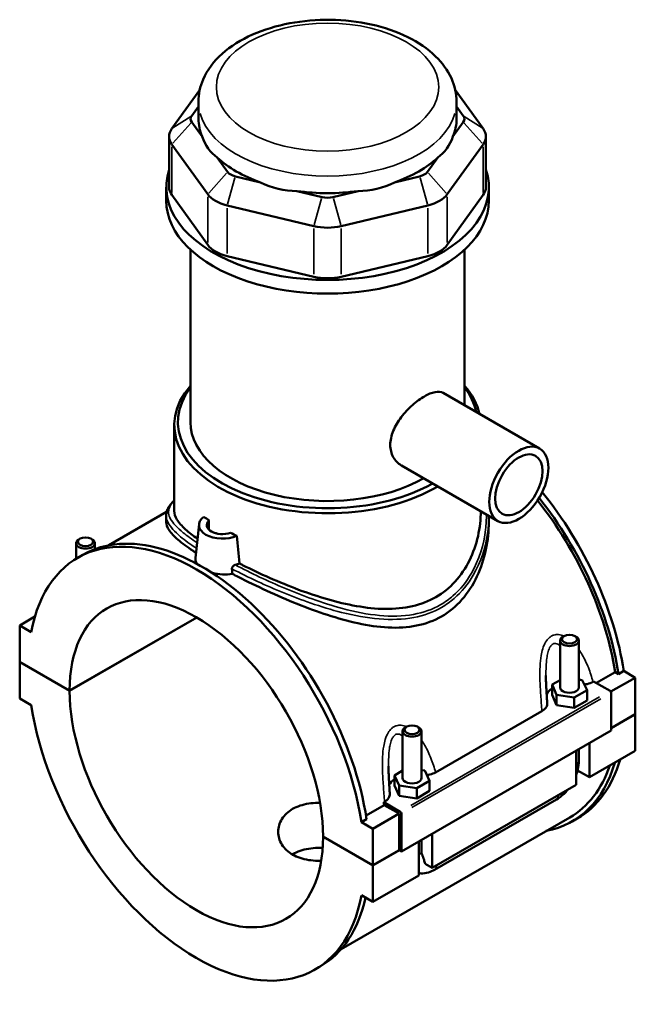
# Model space of a CAD drawing. Header units: inches. Extents: x 0.1 to 46.9, y -0.2 to 47.
# Tile 8 of 8: x 39.2 to 46.9, y 34.7 to 47. Entities that reach past the tile are written whole.
import ezdxf

# ---------------------------------------------------------------- set-up
doc = ezdxf.new("R2010")
doc.units = ezdxf.units.IN
doc.header["$MEASUREMENT"] = 0
doc.layers.add('Visible (ANSI)', color=7, linetype='Continuous', lineweight=50)
doc.layers.add('Visible Narrow (ANSI)', color=7, linetype='Continuous', lineweight=35)

msp = doc.modelspace()

# ---------------------------------------------------------------- linework, layer by layer
at = {"layer": 'Visible (ANSI)'}
for p, q in [((41.473, 46.169), (41.123, 45.683)), ((45.024, 45.683), (44.674, 46.169)), ((41.372, 45.844), (41.456, 45.961)), ((41.456, 45.805), (41.456, 46.02)), ((44.691, 45.805), (44.691, 46.02)), ((44.691, 45.961), (44.775, 45.844)), ((41.502, 45.584), (41.372, 45.765)), ((44.775, 45.765), (44.645, 45.584)), ((41.089, 45.584), (41.089, 44.95)), ((45.058, 45.584), (45.058, 44.95)), ((41.123, 45.485), (41.573, 44.86)), ((44.574, 44.86), (45.024, 45.485)), ((41.822, 45.14), (41.692, 45.321)), ((44.455, 45.321), (44.325, 45.14)), ((42.233, 45.009), (41.919, 45.084)), ((44.228, 45.084), (43.914, 45.009)), ((41.052, 44.779), (41.052, 44.95)), ((45.095, 44.779), (45.095, 44.95)), ((41.573, 44.226), (41.123, 44.851)), ((43.005, 44.825), (42.691, 44.9)), ((43.456, 44.9), (43.142, 44.825)), ((45.024, 44.851), (44.574, 44.226)), ((41.816, 44.72), (42.902, 44.461)), ((43.245, 44.461), (44.331, 44.72)), ((41.355, 42.004), (41.355, 44.166)), ((42.902, 43.827), (41.816, 44.086)), ((44.331, 44.086), (43.245, 43.827)), ((44.792, 42.213), (44.792, 44.166)), ((44.521, 42.369), (45.732, 41.672)), ((41.153, 40.89), (41.153, 41.967)), ((43.999, 41.461), (45.209, 40.764)), ((41.058, 40.878), (40.332, 40.46)), ((41.052, 40.832), (41.052, 40.751)), ((41.588, 40.657), (41.588, 40.77)), ((45.095, 40.83), (45.095, 40.751)), ((41.464, 40.724), (41.418, 40.302)), ((41.68, 40.613), (41.68, 40.609)), ((39.923, 40.291), (39.923, 40.486)), ((39.974, 40.543), (39.957, 40.534)), ((40.108, 40.543), (40.125, 40.534)), ((40.159, 40.412), (40.159, 40.486)), ((39.943, 40.303), (40.009, 40.341)), ((39.216, 39.456), (39.407, 39.566)), ((39.841, 38.638), (41.434, 39.556)), ((41.437, 39.554), (39.841, 38.635)), ((39.361, 39.372), (39.216, 39.456)), ((39.216, 39.456), (39.216, 38.998)), ((45.988, 38.679), (45.988, 39.265)), ((46.039, 39.323), (46.022, 39.313)), ((46.173, 39.323), (46.19, 39.313)), ((46.224, 38.679), (46.224, 39.265)), ((39.216, 38.998), (39.841, 38.638)), ((39.216, 38.995), (39.219, 38.997)), ((39.216, 38.995), (39.216, 38.538)), ((39.841, 38.635), (39.216, 38.995)), ((46.786, 38.884), (46.72, 38.846)), ((46.786, 38.884), (46.931, 38.8)), ((45.988, 38.771), (45.887, 38.713)), ((46.267, 38.771), (46.224, 38.778)), ((46.326, 38.645), (46.267, 38.771)), ((46.443, 38.735), (46.678, 38.87)), ((46.626, 38.625), (46.931, 38.8)), ((46.72, 38.846), (46.678, 38.87)), ((46.931, 38.8), (46.931, 38.343)), ((45.887, 38.713), (45.945, 38.586)), ((45.887, 38.584), (45.887, 38.713)), ((46.165, 38.552), (46.326, 38.645)), ((46.326, 38.516), (46.326, 38.645)), ((46.4, 38.749), (46.409, 38.754)), ((46.409, 38.754), (46.616, 38.635)), ((39.216, 38.538), (39.361, 38.454)), ((45.887, 38.584), (45.945, 38.457)), ((45.945, 38.586), (46.165, 38.552)), ((45.945, 38.457), (45.945, 38.586)), ((46.165, 38.423), (46.165, 38.552)), ((46.165, 38.423), (46.326, 38.516)), ((46.63, 38.611), (46.63, 38.137)), ((45.945, 38.457), (46.165, 38.423)), ((44.427, 37.613), (45.761, 38.381)), ((46.63, 38.169), (46.931, 38.343)), ((46.931, 38.34), (46.63, 38.166)), ((46.928, 38.341), (46.931, 38.34)), ((46.931, 38.34), (46.931, 37.882)), ((44.066, 38.187), (44.049, 38.177)), ((44.2, 38.187), (44.217, 38.177)), ((46.63, 38.137), (43.999, 36.623)), ((44.015, 38.129), (44.015, 37.543)), ((44.251, 38.129), (44.251, 37.543)), ((46.224, 37.761), (46.224, 37.904)), ((46.357, 37.98), (46.357, 37.552)), ((46.19, 37.455), (46.19, 37.884)), ((46.357, 37.552), (46.931, 37.882)), ((44.015, 37.635), (43.914, 37.576)), ((43.914, 37.576), (43.973, 37.45)), ((43.914, 37.448), (43.914, 37.576)), ((44.294, 37.635), (44.251, 37.642)), ((44.353, 37.509), (44.294, 37.635)), ((46.357, 37.552), (46.208, 37.637)), ((43.914, 37.448), (43.973, 37.321)), ((43.973, 37.321), (43.973, 37.45)), ((43.973, 37.45), (44.192, 37.416)), ((44.192, 37.416), (44.353, 37.509)), ((44.192, 37.287), (44.192, 37.416)), ((44.353, 37.38), (44.353, 37.509)), ((44.384, 36.415), (46.19, 37.455)), ((43.973, 37.321), (44.192, 37.287)), ((44.192, 37.287), (44.353, 37.38)), ((43.556, 37.073), (43.784, 37.204)), ((43.779, 37.239), (43.788, 37.244)), ((43.985, 37.12), (43.779, 37.239)), ((43.972, 37.096), (43.784, 37.204)), ((44.415, 36.393), (45.942, 37.272)), ((46.109, 37.048), (43.246, 35.399)), ((43.643, 36.907), (43.972, 37.096)), ((43.972, 36.639), (43.972, 37.096)), ((43.999, 36.623), (43.999, 37.096)), ((46.138, 36.997), (46.204, 37.035)), ((43.563, 37.028), (43.498, 36.99)), ((43.643, 36.907), (43.498, 36.99)), ((43.643, 36.449), (43.643, 36.907)), ((43.018, 36.809), (43.643, 36.449)), ((43.018, 36.806), (43.021, 36.808)), ((43.643, 36.446), (43.018, 36.806)), ((44.384, 36.844), (44.384, 36.415)), ((44.217, 36.319), (44.217, 36.748)), ((44.251, 36.768), (44.251, 36.624)), ((43.643, 36.449), (43.972, 36.639)), ((43.974, 36.637), (43.643, 36.446)), ((43.972, 36.639), (43.999, 36.623)), ((43.643, 35.989), (43.643, 36.446)), ((44.384, 36.415), (44.296, 36.466)), ((43.643, 35.989), (44.217, 36.319)), ((43.498, 36.072), (43.643, 35.989)), ((42.916, 35.141), (42.982, 35.179))]:
    msp.add_line(p, q, dxfattribs=at)
for centre, major_axis, ratio, start_param, end_param in [((41.538, 45.805), (-0.18, 0), 0.575862, 5.890486, 6.675884), ((43.074, 45.805), (-1.617, 0), 0.575862, 0, 0.238812), ((43.074, 45.805), (1.617, 0), 0.575862, 6.044373, 6.283185), ((44.609, 45.805), (0.18, 0), 0.575862, 5.890486, 6.675884), ((41.538, 45.584), (-0.449, 0), 0.575862, 5.890486, 6.675884), ((44.609, 45.584), (0.449, 0), 0.575862, 5.890486, 6.675884), ((43.074, 47.111), (-1.402, -1.775), 0.454202, 5.999949, 6.307723), ((43.074, 47.111), (-1.402, 1.775), 0.454202, 3.117055, 3.424829), ((43.074, 45.805), (1.617, 0), 0.575862, 3.688179, 4.165803), ((43.074, 45.805), (1.617, 0), 0.575862, 5.258975, 5.736599), ((43.074, 44.95), (-2.021, 0), 0.575862, 6.091532, 9.616431), ((41.988, 45.18), (-0.18, 0), 0.575862, 0.392699, 1.178097), ((44.159, 45.18), (0.18, 0), 0.575862, 5.105088, 5.890486), ((41.538, 44.95), (-0.449, 0), 0.575862, 0, 0.392699), ((43.074, 47.111), (-0.696, -2.161), 0.675468, 6.181789, 6.489562), ((43.074, 47.111), (0.696, -2.161), 0.675468, 6.076808, 6.384582), ((44.609, 44.95), (0.449, 0), 0.575862, 5.890486, 6.283185), ((41.988, 44.959), (0.449, 0), 0.575862, 3.534292, 4.31969), ((43.074, 45.805), (1.617, 0), 0.575862, 4.473577, 4.951201), ((43.074, 44.921), (-0.18, 0), 0.575862, 1.178097, 1.963495), ((44.159, 44.959), (0.449, 0), 0.575862, 5.105088, 5.890486), ((43.074, 44.779), (-2.021, 0), 0.575862, 0, 3.141593), ((43.074, 44.7), (0.449, 0), 0.575862, 4.31969, 5.105088), ((41.988, 44.325), (-0.449, 0), 0.575862, 0.392699, 1.178097), ((44.159, 44.325), (0.449, 0), 0.575862, 5.105088, 5.890486), ((43.074, 44.066), (-0.449, 0), 0.575862, 1.178097, 1.963495), ((43.074, 41.967), (-1.92, 0), 0.575862, 5.820231, 8.656681), ((43.074, 41.967), (1.92, 0), 0.575862, 0.125427, 0.462955), ((43.074, 42.004), (-1.875, 0), 0.575862, 5.870801, 8.63305), ((43.074, 42.004), (1.875, 0), 0.575862, 0.117117, 0.412385), ((43.074, 42.004), (-1.718, 0), 0.575862, 0, 2.349285), ((44.718, 39.616), (-1.486, 2.581), 0.578093, 4.118597, 4.979609), ((44.652, 39.578), (-1.457, 2.53), 0.578093, 4.122438, 4.963762), ((44.652, 39.578), (1.486, -2.581), 0.578093, 0.977004, 1.823098), ((41.43, 37.722), (-1.486, 2.581), 0.578093, 4.118597, 6.880845), ((41.758, 40.713), (-0.295, 0), 0.575862, 5.626587, 8.51058), ((43.074, 41.471), (-1.92, 0), 0.575862, 0.632316, 0.686223), ((41.758, 40.713), (-0.197, 0), 0.575862, 5.75958, 8.377587), ((41.495, 37.76), (-1.486, 2.581), 0.578093, 4.118597, 6.283185), ((43.074, 41.374), (-1.92, 0), 0.575862, 0.758658, 0.76674), ((41.758, 40.617), (-0.0787, 0), 0.575862, 0.075083, 0.168689), ((43.074, 41.471), (-1.92, 0), 0.575862, 0.884574, 0.93848), ((40.041, 40.486), (0.118, 0), 0.575862, 2.360047, 7.064731), ((41.43, 37.722), (-1.121, 1.946), 0.578093, 3.929801, 7.069641), ((46.106, 39.265), (-0.118, 0), 0.575862, 5.50164, 10.206324), ((41.43, 37.722), (1.121, -1.946), 0.578093, 3.929801, 7.069641), ((46.106, 38.55), (-0.295, 0), 0.575862, 5.550783, 6.037695), ((46.106, 38.679), (-0.118, 0), 0.575862, 0, 3.141593), ((46.616, 38.619), (-0.0098, 0.0171), 0.578093, 3.928925, 5.499721), ((41.43, 37.722), (1.486, -2.581), 0.578093, 4.118597, 6.880845), ((44.133, 38.129), (-0.118, 0), 0.575862, 5.50164, 10.206324), ((44.718, 39.616), (1.486, -2.581), 0.578093, 0, 0.504816), ((44.652, 39.578), (1.486, -2.581), 0.578093, 6.084831, 6.788002), ((44.652, 39.578), (1.457, -2.53), 0.578093, 0, 0.467343), ((44.133, 37.414), (-0.295, 0), 0.575862, 5.550783, 6.037695), ((44.133, 37.543), (-0.118, 0), 0.575862, 0, 3.141593), ((41.758, 37.912), (-1.457, 2.53), 0.578093, 4.122438, 4.136197), ((43.985, 37.104), (0.0098, -0.0171), 0.578093, 0.787332, 2.358128), ((41.495, 37.76), (1.486, -2.581), 0.578093, 0, 0.565884)]:
    msp.add_ellipse(centre, major_axis=major_axis, ratio=ratio, start_param=start_param, end_param=end_param, dxfattribs=at)
for centre, major_axis, ratio in [((45.471, 41.218), (0.261, 0.454), 0.578093), ((45.471, 41.218), (0.209, 0.363), 0.578093), ((40.041, 40.505), (0.0945, 0), 0.575862), ((46.106, 39.284), (0.0945, 0), 0.575862), ((44.133, 38.148), (0.0945, 0), 0.575862)]:
    msp.add_ellipse(centre, major_axis=major_axis, ratio=ratio, dxfattribs=at)
for points, knots in [([(44.691, 46.02), (44.691, 46.121), (44.668, 46.222), (44.58, 46.416), (44.512, 46.508), (44.331, 46.684), (44.213, 46.764), (43.941, 46.899), (43.785, 46.952), (43.456, 47.024), (43.284, 47.044), (42.939, 47.049), (42.766, 47.034), (42.436, 46.972), (42.277, 46.925), (41.99, 46.797), (41.86, 46.717), (41.649, 46.529), (41.566, 46.421), (41.477, 46.211), (41.456, 46.116), (41.456, 46.02)], [0.785398, 0.785398, 0.785398, 0.785398, 1.040225, 1.040225, 1.31996, 1.31996, 1.646599, 1.646599, 1.990549, 1.990549, 2.331714, 2.331714, 2.670691, 2.670691, 3.011318, 3.011318, 3.355304, 3.355304, 3.686145, 3.686145, 3.926991, 3.926991, 3.926991, 3.926991]), ([(43.999, 41.461), (43.999, 41.461), (43.998, 41.461), (43.958, 41.485), (43.922, 41.521), (43.885, 41.588), (43.876, 41.613), (43.863, 41.664), (43.86, 41.691), (43.86, 41.746), (43.863, 41.774), (43.876, 41.834), (43.885, 41.864), (43.922, 41.955), (43.958, 42.014), (44.038, 42.119), (44.087, 42.172), (44.189, 42.262), (44.242, 42.3), (44.335, 42.354), (44.382, 42.373), (44.462, 42.388), (44.496, 42.383), (44.521, 42.369)], [3.024095, 3.024095, 3.024095, 3.024095, 3.026697, 3.026697, 3.531253, 3.531253, 3.783532, 3.783532, 4.03581, 4.03581, 4.288088, 4.288088, 4.540366, 4.540366, 5.044923, 5.044923, 5.549319, 5.549319, 6.053715, 6.053715, 6.558111, 6.558111, 7.059905, 7.059905, 7.059905, 7.059905]), ([(41.052, 40.832), (41.052, 40.847), (41.054, 40.863), (41.062, 40.893), (41.068, 40.909), (41.084, 40.94), (41.094, 40.956), (41.12, 40.989), (41.136, 41.005), (41.153, 41.022)], [28.54285, 28.54285, 28.54285, 28.54285, 28.899734, 28.899734, 29.268858, 29.268858, 29.688841, 29.688841, 30.134488, 30.134488, 30.134488, 30.134488]), ([(41.444, 40.541), (41.386, 40.582), (41.336, 40.621), (41.247, 40.702), (41.211, 40.743), (41.164, 40.82), (41.153, 40.856), (41.153, 40.89)], [8.704826, 8.704826, 8.704826, 8.704826, 9.511369, 9.511369, 10.459299, 10.459299, 11.40723, 11.40723, 11.40723, 11.40723]), ([(44.994, 40.888), (44.994, 40.786), (44.983, 40.68), (44.936, 40.47), (44.9, 40.366), (44.804, 40.172), (44.744, 40.082), (44.602, 39.927), (44.52, 39.861), (44.431, 39.81), (44.343, 39.759), (44.244, 39.721), (44.03, 39.672), (43.916, 39.661), (43.68, 39.663), (43.558, 39.677), (43.314, 39.72), (43.192, 39.749), (42.956, 39.818), (42.834, 39.858), (42.59, 39.949), (42.467, 39.999), (42.23, 40.104), (42.116, 40.158), (41.996, 40.219), (41.982, 40.226), (41.969, 40.232)], [26.642949, 26.642949, 26.642949, 26.642949, 27.594192, 27.594192, 28.550139, 28.550139, 29.506085, 29.506085, 30.462032, 30.462032, 30.462032, 31.417978, 31.417978, 32.373925, 32.373925, 33.329871, 33.329871, 34.285818, 34.285818, 35.233748, 35.233748, 36.181679, 36.181679, 37.129609, 37.129609, 37.250517, 37.250517, 37.250517, 37.250517]), ([(41.425, 40.366), (41.413, 40.374), (41.401, 40.382), (41.315, 40.439), (41.251, 40.487), (41.15, 40.573), (41.112, 40.613), (41.063, 40.686), (41.052, 40.72), (41.052, 40.751)], [8.943366, 8.943366, 8.943366, 8.943366, 9.098213, 9.098213, 10.10304, 10.10304, 11.107867, 11.107867, 12.112694, 12.112694, 12.112694, 12.112694]), ([(45.095, 40.751), (45.095, 40.639), (45.083, 40.522), (45.034, 40.291), (44.997, 40.176), (44.896, 39.963), (44.833, 39.864), (44.684, 39.694), (44.597, 39.623), (44.503, 39.568)], [28.299467, 28.299467, 28.299467, 28.299467, 29.317986, 29.317986, 30.336506, 30.336506, 31.355026, 31.355026, 32.373545, 32.373545, 32.373545, 32.373545]), ([(41.441, 40.225), (41.426, 40.247), (41.418, 40.269), (41.418, 40.294), (41.418, 40.298), (41.418, 40.302)], [4.2567096, 4.2567096, 4.2567096, 4.2567096, 4.5655508, 4.5655508, 4.6175869, 4.6175869, 4.6175869, 4.6175869]), ([(41.882, 40.102), (41.842, 40.095), (41.799, 40.092), (41.716, 40.097), (41.67, 40.104), (41.627, 40.116), (41.625, 40.116), (41.623, 40.117)], [2.9532494, 2.9532494, 2.9532494, 2.9532494, 3.2617737, 3.2617737, 3.587718, 3.587718, 3.6024312, 3.6024312, 3.6024312, 3.6024312]), ([(41.876, 40.165), (41.876, 40.166), (41.876, 40.167), (41.876, 40.169), (41.876, 40.169), (41.876, 40.17), (41.876, 40.171), (41.876, 40.172), (41.876, 40.173), (41.877, 40.176), (41.877, 40.178), (41.88, 40.184), (41.882, 40.188), (41.888, 40.196), (41.892, 40.199), (41.9, 40.205), (41.903, 40.208), (41.911, 40.211), (41.915, 40.213), (41.918, 40.214)], [0, 0, 0, 0, 0.0100511, 0.0100511, 0.0142177, 0.0142177, 0.0184846, 0.0184846, 0.0269536, 0.0269536, 0.043853, 0.043853, 0.0780991, 0.0780991, 0.120481, 0.120481, 0.1528008, 0.1528008, 0.1856197, 0.1856197, 0.1856197, 0.1856197]), ([(44.503, 39.568), (44.408, 39.514), (44.303, 39.475), (44.078, 39.43), (43.958, 39.423), (43.71, 39.435), (43.582, 39.454), (43.326, 39.51), (43.198, 39.546), (42.951, 39.626), (42.823, 39.673), (42.567, 39.776), (42.438, 39.832), (42.189, 39.947), (42.068, 40.006), (41.93, 40.077), (41.906, 40.089), (41.882, 40.102)], [0, 0, 0, 0, 1.01852, 1.01852, 2.037039, 2.037039, 3.055559, 3.055559, 4.074078, 4.074078, 5.078905, 5.078905, 6.083732, 6.083732, 7.088559, 7.088559, 7.308002, 7.308002, 7.308002, 7.308002]), ([(45.827, 38.48), (45.825, 38.503), (45.824, 38.526), (45.821, 38.573), (45.819, 38.596), (45.817, 38.643), (45.815, 38.666), (45.813, 38.713), (45.812, 38.736), (45.811, 38.782), (45.811, 38.804), (45.811, 38.827)], [0.6522169, 0.6522169, 0.6522169, 0.6522169, 0.8432351, 0.8432351, 1.0342533, 1.0342533, 1.2252715, 1.2252715, 1.4162896, 1.4162896, 1.6073078, 1.6073078, 1.6073078, 1.6073078]), ([(46.293, 38.714), (46.305, 38.716), (46.317, 38.718), (46.356, 38.728), (46.38, 38.737), (46.4, 38.749)], [-0.3161974, -0.3161974, -0.3161974, -0.3161974, -0.2208786, -0.2208786, 0, 0, 0, 0]), ([(45.761, 38.381), (45.778, 38.39), (45.792, 38.402), (45.814, 38.427), (45.821, 38.44), (45.827, 38.463), (45.828, 38.471), (45.827, 38.48)], [-0.6116053, -0.6116053, -0.6116053, -0.6116053, -0.4261876, -0.4261876, -0.2412182, -0.2412182, -0.127507, -0.127507, -0.127507, -0.127507]), ([(43.854, 37.344), (43.853, 37.367), (43.851, 37.39), (43.848, 37.437), (43.847, 37.46), (43.844, 37.507), (43.843, 37.53), (43.841, 37.577), (43.84, 37.6), (43.838, 37.646), (43.838, 37.668), (43.838, 37.691)], [0.6521362, 0.6521362, 0.6521362, 0.6521362, 0.8431544, 0.8431544, 1.0341725, 1.0341725, 1.2251907, 1.2251907, 1.4162089, 1.4162089, 1.607227, 1.607227, 1.607227, 1.607227]), ([(46.19, 37.58), (46.198, 37.602), (46.205, 37.625), (46.219, 37.685), (46.224, 37.723), (46.224, 37.761)], [4.2128519, 4.2128519, 4.2128519, 4.2128519, 4.3982297, 4.3982297, 4.712389, 4.712389, 4.712389, 4.712389]), ([(44.32, 37.578), (44.333, 37.58), (44.344, 37.582), (44.383, 37.592), (44.407, 37.601), (44.427, 37.613)], [-0.3161974, -0.3161974, -0.3161974, -0.3161974, -0.2208786, -0.2208786, 0, 0, 0, 0]), ([(43.788, 37.244), (43.805, 37.254), (43.819, 37.266), (43.841, 37.291), (43.848, 37.304), (43.854, 37.327), (43.855, 37.335), (43.854, 37.344)], [-0.6116053, -0.6116053, -0.6116053, -0.6116053, -0.4261876, -0.4261876, -0.2412182, -0.2412182, -0.127507, -0.127507, -0.127507, -0.127507]), ([(45.942, 37.272), (45.975, 37.291), (46.005, 37.315), (46.051, 37.358), (46.067, 37.375), (46.082, 37.393)], [3.1415927, 3.1415927, 3.1415927, 3.1415927, 3.4557519, 3.4557519, 3.6440853, 3.6440853, 3.6440853, 3.6440853]), ([(42.994, 36.506), (42.981, 36.506), (42.968, 36.505), (42.915, 36.506), (42.876, 36.509), (42.8, 36.52), (42.763, 36.529), (42.696, 36.551), (42.665, 36.565), (42.609, 36.597), (42.584, 36.616), (42.538, 36.658), (42.519, 36.682), (42.487, 36.732), (42.475, 36.759), (42.46, 36.814), (42.456, 36.841), (42.456, 36.894), (42.46, 36.922), (42.475, 36.976), (42.487, 37.003), (42.519, 37.054), (42.538, 37.078), (42.584, 37.12), (42.609, 37.139), (42.665, 37.171), (42.696, 37.185), (42.763, 37.207), (42.8, 37.216), (42.876, 37.227), (42.915, 37.23), (42.963, 37.23), (42.971, 37.23), (42.98, 37.23)], [1.388076, 1.388076, 1.388076, 1.388076, 1.48498, 1.48498, 1.781926, 1.781926, 2.078873, 2.078873, 2.37582, 2.37582, 2.672767, 2.672767, 2.969713, 2.969713, 3.26666, 3.26666, 3.563607, 3.563607, 3.860615, 3.860615, 4.157623, 4.157623, 4.454631, 4.454631, 4.75164, 4.75164, 5.048648, 5.048648, 5.345656, 5.345656, 5.642664, 5.642664, 5.703211, 5.703211, 5.703211, 5.703211]), ([(43.013, 36.668), (42.994, 36.668), (42.974, 36.668), (42.915, 36.667), (42.876, 36.663), (42.8, 36.65), (42.763, 36.641), (42.696, 36.617), (42.665, 36.603), (42.635, 36.586), (42.634, 36.585), (42.632, 36.584)], [3.708068, 3.708068, 3.708068, 3.708068, 3.851694, 3.851694, 4.147991, 4.147991, 4.444288, 4.444288, 4.740585, 4.740585, 4.758561, 4.758561, 4.758561, 4.758561]), ([(44.251, 36.624), (44.251, 36.621), (44.252, 36.617), (44.252, 36.61), (44.252, 36.607), (44.253, 36.601), (44.254, 36.598), (44.255, 36.593), (44.255, 36.591), (44.257, 36.588), (44.257, 36.586), (44.258, 36.585)], [1.5707963, 1.5707963, 1.5707963, 1.5707963, 1.6466565, 1.6466565, 1.7225167, 1.7225167, 1.7983769, 1.7983769, 1.874237, 1.874237, 1.9500972, 1.9500972, 1.9500972, 1.9500972]), ([(44.258, 36.585), (44.268, 36.562), (44.277, 36.538), (44.288, 36.502), (44.293, 36.485), (44.296, 36.468), (44.296, 36.467), (44.296, 36.466)], [0.2316908, 0.2316908, 0.2316908, 0.2316908, 0.4109622, 0.4109622, 0.5379735, 0.5379735, 0.5459992, 0.5459992, 0.5459992, 0.5459992]), ([(44.217, 36.35), (44.226, 36.349), (44.236, 36.348), (44.277, 36.346), (44.309, 36.35), (44.365, 36.367), (44.391, 36.379), (44.415, 36.393)], [2.5722382, 2.5722382, 2.5722382, 2.5722382, 2.6487831, 2.6487831, 2.9067329, 2.9067329, 3.1415927, 3.1415927, 3.1415927, 3.1415927])]:
    msp.add_open_spline(points, degree=3, knots=knots, dxfattribs=at)
for points in [[(41.969, 40.232), (41.959, 40.348), (41.948, 40.464), (41.939, 40.579)], [(41.876, 40.165), (41.878, 40.144), (41.88, 40.123), (41.882, 40.102)], [(41.969, 40.232), (41.953, 40.225), (41.936, 40.219), (41.918, 40.214)]]:
    msp.add_open_spline(points, degree=3, dxfattribs=at)
at = {"layer": 'Visible Narrow (ANSI)'}
for p, q in [((41.36, 45.836), (41.136, 45.691)), ((44.787, 45.836), (45.011, 45.691)), ((41.36, 45.751), (41.136, 45.499)), ((44.787, 45.751), (45.011, 45.499)), ((41.123, 44.883), (41.123, 45.454)), ((45.024, 45.454), (45.024, 44.883)), ((41.809, 45.126), (41.585, 44.874)), ((41.914, 45.066), (41.821, 44.738)), ((44.233, 45.066), (44.326, 44.738)), ((44.338, 45.126), (44.562, 44.874)), ((41.573, 44.828), (41.573, 44.257)), ((43, 44.807), (42.907, 44.479)), ((43.147, 44.807), (43.24, 44.479)), ((44.574, 44.257), (44.574, 44.828)), ((41.816, 44.117), (41.816, 44.688)), ((44.331, 44.688), (44.331, 44.117)), ((42.902, 44.43), (42.902, 43.859)), ((43.245, 43.859), (43.245, 44.43)), ((46.484, 38.559), (44.117, 37.196)), ((44.131, 37.172), (46.498, 38.535))]:
    msp.add_line(p, q, dxfattribs=at)
msp.add_ellipse((43.074, 46.204), major_axis=(1.393, 0), ratio=0.575862, dxfattribs=at)
for centre, major_axis, ratio, start_param, end_param in [((43.074, 46.02), (-1.617, 0), 0.575862, 0.15708, 2.984513), ((46.106, 37.761), (0.118, 0), 0.575862, 5.537057, 6.243915), ((45.883, 37.375), (0.059, -0.102), 0.578093, 0.039559, 0.751625), ((44.133, 36.624), (0.118, 0), 0.575862, 5.537057, 6.243915), ((44.356, 36.495), (0.059, -0.102), 0.578093, 0.039559, 0.751625)]:
    msp.add_ellipse(centre, major_axis=major_axis, ratio=ratio, start_param=start_param, end_param=end_param, dxfattribs=at)
for points, knots in [([(41.439, 40.492), (41.372, 40.537), (41.314, 40.578), (41.189, 40.681), (41.136, 40.737), (41.079, 40.839), (41.075, 40.885), (41.104, 40.96), (41.124, 40.988), (41.153, 41.017)], [25.41037, 25.41037, 25.41037, 25.41037, 26.299504, 26.299504, 27.728899, 27.728899, 29.138792, 29.138792, 30.016501, 30.016501, 30.016501, 30.016501]), ([(41.052, 40.832), (41.052, 40.803), (41.06, 40.774), (41.103, 40.69), (41.155, 40.632), (41.287, 40.522), (41.353, 40.473), (41.431, 40.422)], [-28.54285, -28.54285, -28.54285, -28.54285, -27.728899, -27.728899, -26.299504, -26.299504, -25.298615, -25.298615, -25.298615, -25.298615]), ([(41.876, 40.165), (41.977, 40.112), (42.085, 40.059), (42.41, 39.908), (42.636, 39.814), (42.992, 39.691), (43.122, 39.651), (43.41, 39.578), (43.568, 39.549), (43.872, 39.525), (44.018, 39.529), (44.28, 39.579), (44.397, 39.621), (44.503, 39.682), (44.559, 39.714), (44.611, 39.751), (44.755, 39.875), (44.835, 39.974), (44.997, 40.251), (45.058, 40.441), (45.091, 40.7), (45.095, 40.765), (45.095, 40.83)], [-40.037613, -40.037613, -40.037613, -40.037613, -39.09607, -39.09607, -37.292771, -37.292771, -36.262932, -36.262932, -34.989826, -34.989826, -33.752795, -33.752795, -32.638899, -32.638899, -32.638899, -32.052261, -32.052261, -30.902973, -30.902973, -29.138792, -29.138792, -28.548112, -28.548112, -28.548112, -28.548112]), ([(45.065, 40.847), (45.065, 40.785), (45.062, 40.722), (45.032, 40.467), (44.973, 40.278), (44.816, 40.003), (44.738, 39.905), (44.598, 39.784), (44.547, 39.747), (44.492, 39.716), (44.389, 39.656), (44.274, 39.616), (44.017, 39.569), (43.873, 39.567), (43.575, 39.594), (43.42, 39.625), (43.136, 39.7), (43.009, 39.741), (42.657, 39.867), (42.434, 39.963), (42.117, 40.112), (42.015, 40.163), (41.918, 40.214)], [28.568331, 28.568331, 28.568331, 28.568331, 29.138792, 29.138792, 30.902973, 30.902973, 32.052261, 32.052261, 32.638899, 32.638899, 32.638899, 33.752795, 33.752795, 34.989826, 34.989826, 36.262932, 36.262932, 37.292771, 37.292771, 39.09607, 39.09607, 39.998029, 39.998029, 39.998029, 39.998029]), ([(46.037, 39.322), (46.015, 39.332), (45.992, 39.338), (45.95, 39.342), (45.93, 39.34), (45.9, 39.331), (45.889, 39.326), (45.878, 39.32), (45.868, 39.314), (45.857, 39.306), (45.833, 39.284), (45.819, 39.266), (45.792, 39.222), (45.78, 39.193), (45.762, 39.136), (45.756, 39.107), (45.743, 39.034), (45.739, 38.988), (45.734, 38.888), (45.734, 38.834), (45.737, 38.713), (45.741, 38.647), (45.75, 38.514), (45.756, 38.446), (45.761, 38.381)], [-3.541061, -3.541061, -3.541061, -3.541061, -3.318544, -3.318544, -3.133422, -3.133422, -3.017722, -3.017722, -3.017722, -2.902021, -2.902021, -2.7169, -2.7169, -2.476964, -2.476964, -2.261983, -2.261983, -1.933859, -1.933859, -1.547854, -1.547854, -1.066832, -1.066832, -0.563664, -0.563664, -0.563664, -0.563664]), ([(45.811, 38.827), (45.811, 38.864), (45.812, 38.902), (45.815, 38.975), (45.818, 39.012), (45.826, 39.069), (45.83, 39.091), (45.841, 39.134), (45.848, 39.155), (45.863, 39.187), (45.871, 39.199), (45.885, 39.214), (45.891, 39.219), (45.897, 39.222), (45.903, 39.226), (45.91, 39.228), (45.927, 39.231), (45.938, 39.23), (45.962, 39.222), (45.975, 39.213), (45.988, 39.201)], [1.607308, 1.607308, 1.607308, 1.607308, 1.933859, 1.933859, 2.261983, 2.261983, 2.476964, 2.476964, 2.7169, 2.7169, 2.902021, 2.902021, 3.017722, 3.017722, 3.017722, 3.133422, 3.133422, 3.318544, 3.318544, 3.550695, 3.550695, 3.550695, 3.550695]), ([(46.4, 38.749), (46.385, 38.809), (46.366, 38.868), (46.321, 38.981), (46.296, 39.035), (46.253, 39.108), (46.239, 39.13), (46.224, 39.152)], [-5.471779, -5.471779, -5.471779, -5.471779, -4.968611, -4.968611, -4.48759, -4.48759, -4.27423, -4.27423, -4.27423, -4.27423]), ([(44.064, 38.186), (44.042, 38.195), (44.019, 38.202), (43.977, 38.205), (43.958, 38.204), (43.928, 38.195), (43.916, 38.19), (43.906, 38.184), (43.895, 38.178), (43.885, 38.17), (43.86, 38.147), (43.846, 38.13), (43.819, 38.086), (43.807, 38.057), (43.789, 38), (43.783, 37.971), (43.77, 37.898), (43.766, 37.852), (43.761, 37.752), (43.761, 37.698), (43.765, 37.577), (43.769, 37.511), (43.778, 37.378), (43.783, 37.31), (43.788, 37.244)], [-3.540981, -3.540981, -3.540981, -3.540981, -3.318463, -3.318463, -3.133342, -3.133342, -3.017641, -3.017641, -3.017641, -2.90194, -2.90194, -2.716819, -2.716819, -2.476883, -2.476883, -2.261903, -2.261903, -1.933779, -1.933779, -1.547774, -1.547774, -1.066752, -1.066752, -0.563583, -0.563583, -0.563583, -0.563583]), ([(43.838, 37.691), (43.838, 37.728), (43.839, 37.766), (43.842, 37.839), (43.845, 37.876), (43.853, 37.933), (43.857, 37.955), (43.868, 37.998), (43.875, 38.019), (43.891, 38.051), (43.898, 38.063), (43.913, 38.078), (43.918, 38.083), (43.925, 38.086), (43.931, 38.09), (43.937, 38.092), (43.954, 38.095), (43.965, 38.094), (43.989, 38.086), (44.002, 38.077), (44.015, 38.065)], [1.607227, 1.607227, 1.607227, 1.607227, 1.933779, 1.933779, 2.261903, 2.261903, 2.476883, 2.476883, 2.716819, 2.716819, 2.90194, 2.90194, 3.017641, 3.017641, 3.017641, 3.133342, 3.133342, 3.318463, 3.318463, 3.550614, 3.550614, 3.550614, 3.550614]), ([(44.427, 37.613), (44.412, 37.673), (44.393, 37.732), (44.348, 37.845), (44.323, 37.899), (44.28, 37.972), (44.266, 37.994), (44.251, 38.016)], [-5.471699, -5.471699, -5.471699, -5.471699, -4.968529, -4.968529, -4.487508, -4.487508, -4.274149, -4.274149, -4.274149, -4.274149])]:
    msp.add_open_spline(points, degree=3, knots=knots, dxfattribs=at)

doc.saveas('drawing.dxf')
